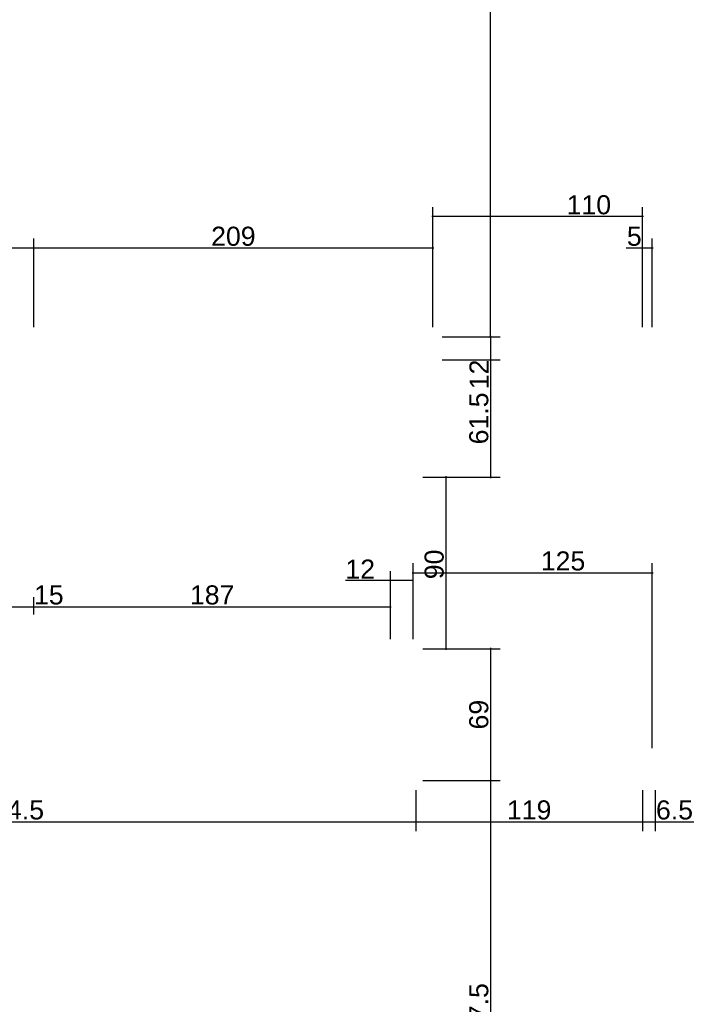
# Model space of a CAD drawing. Header units: millimetres. Extents: x 126553 to 403692, y -95821 to 38049.
# Tile 28 of 256: x 131483 to 131837, y -29583 to -29067. Entities that reach past the tile are written whole.
import ezdxf

# ---------------------------------------------------------------- set-up
doc = ezdxf.new("R2010")
doc.units = ezdxf.units.MM
doc.layers.add('11_wymiary', color=55, linetype='Continuous')
doc.layers.add('11_wymiary @ 50', color=55, linetype='Continuous')
doc.styles.add('11_RJ', font='arial.ttf')
doc.dimstyles.new('11_RJ (cc)', dxfattribs={"dimtxt": 0.2, "dimasz": 0.001, "dimexe": 0.1, "dimexo": 0.1, "dimgap": 0.02, "dimtad": 1, "dimdec": 1, "dimrnd": 0.5, "dimzin": 12, "dimdsep": 46, "dimtxsty": '11_RJ', "dimblk": 'OBLIQUE', "dimcen": 0, "dimdle": 0.01, "dimclrd": 256, "dimclre": 256, "dimclrt": 2, "dimazin": 3, "dimtfac": 1, "dimtdec": 1, "dimtofl": 0, "dimtmove": 0, "dimatfit": 3, "dimldrblk": 'DOT', "dimfxl": 1, "dimtolj": 1, "dimtzin": 13, "dimarcsym": 0})

# ---------------------------------------------------------------- blocks, each defined once
blk = doc.blocks.new('_Oblique')
at = {"color": 0, "linetype": 'ByBlock', "lineweight": -2}
blk.add_line((-0.5, -0.5), (0.5, 0.5), dxfattribs=at)
blk = doc.blocks.new('*D1979')
at = {"layer": '11_wymiary', "lineweight": -2, "transparency": 16777216}
for p, q in [((131475.85, -29378.24), (131475.85, -29369.16)), ((131490.85, -29378.24), (131490.85, -29369.16)), ((131475.35, -29374.16), (131490.85, -29374.16)), ((131490.85, -29374.16), (131506.36, -29374.16))]:
    blk.add_line(p, q, dxfattribs=at)
at = {"layer": 'Defpoints', "color": 0, "transparency": 16777216}
for p in [(131490.85, -29374.16), (131475.85, -29383.24), (131490.85, -29383.24)]:
    blk.add_point(p, dxfattribs=at)
at = {"layer": '11_wymiary', "lineweight": -2, "transparency": 16777216, "xscale": 0.05, "yscale": 0.05, "zscale": 0.05, "rotation": 180}
blk.add_blockref('_Oblique', (131475.85, -29374.16), dxfattribs=at)
at = {"layer": '11_wymiary', "lineweight": -2, "transparency": 16777216, "xscale": 0.05, "yscale": 0.05, "zscale": 0.05}
blk.add_blockref('_Oblique', (131490.85, -29374.16), dxfattribs=at)
at = {"layer": '11_wymiary', "color": 2, "transparency": 16777216, "insert": (131498.63, -29368.06), "char_height": 10, "attachment_point": 5, "style": '11_RJ'}
blk.add_mtext('\\A1;15', dxfattribs=at)
blk = doc.blocks.new('_Dot')
at = {"color": 0, "linetype": 'ByBlock', "lineweight": -2}
blk.add_line((-0.5, 0), (-1, 0), dxfattribs=at)
at = {"color": 0, "linetype": 'ByBlock', "const_width": 0.5}
blk.add_lwpolyline([(-0.25, 0, 1), (0.25, 0, 1)], format="xyb", close=True, dxfattribs=at)
blk = doc.blocks.new('*D1980')
at = {"layer": '11_wymiary', "lineweight": -2, "transparency": 16777216}
for p, q in [((131490.85, -29378.24), (131490.85, -29369.16)), ((131677.63, -29391.24), (131677.63, -29369.16)), ((131490.35, -29374.16), (131678.13, -29374.16))]:
    blk.add_line(p, q, dxfattribs=at)
at = {"layer": 'Defpoints', "color": 0, "transparency": 16777216}
for p in [(131677.63, -29374.16), (131490.85, -29383.24), (131677.63, -29396.24)]:
    blk.add_point(p, dxfattribs=at)
at = {"layer": '11_wymiary', "lineweight": -2, "transparency": 16777216, "xscale": 0.05, "yscale": 0.05, "zscale": 0.05, "rotation": 180}
blk.add_blockref('_Oblique', (131490.85, -29374.16), dxfattribs=at)
at = {"layer": '11_wymiary', "lineweight": -2, "transparency": 16777216, "xscale": 0.05, "yscale": 0.05, "zscale": 0.05}
blk.add_blockref('_Oblique', (131677.63, -29374.16), dxfattribs=at)
at = {"layer": '11_wymiary', "color": 2, "transparency": 16777216, "insert": (131584.24, -29368.06), "char_height": 10, "attachment_point": 5, "style": '11_RJ'}
blk.add_mtext('\\A1;187', dxfattribs=at)
blk = doc.blocks.new('*D1981')
at = {"layer": '11_wymiary', "lineweight": -2, "transparency": 16777216}
for p, q in [((131677.63, -29391.24), (131677.63, -29355.49)), ((131689.63, -29391.24), (131689.63, -29355.49)), ((131677.63, -29360.49), (131654.2, -29360.49)), ((131689.63, -29360.49), (131677.13, -29360.49))]:
    blk.add_line(p, q, dxfattribs=at)
at = {"layer": 'Defpoints', "color": 0, "transparency": 16777216}
for p in [(131689.63, -29360.49), (131677.63, -29396.24), (131689.63, -29396.24)]:
    blk.add_point(p, dxfattribs=at)
at = {"layer": '11_wymiary', "lineweight": -2, "transparency": 16777216, "xscale": 0.05, "yscale": 0.05, "zscale": 0.05, "rotation": 180}
blk.add_blockref('_Oblique', (131677.63, -29360.49), dxfattribs=at)
at = {"layer": '11_wymiary', "lineweight": -2, "transparency": 16777216, "xscale": 0.05, "yscale": 0.05, "zscale": 0.05}
blk.add_blockref('_Oblique', (131689.63, -29360.49), dxfattribs=at)
at = {"layer": '11_wymiary', "color": 2, "transparency": 16777216, "insert": (131661.84, -29354.47), "char_height": 10, "attachment_point": 5, "style": '11_RJ'}
blk.add_mtext('\\A1;12', dxfattribs=at)
blk = doc.blocks.new('*D1982')
at = {"layer": '11_wymiary', "lineweight": -2, "transparency": 16777216}
for p, q in [((131689.13, -29356.37), (131815.35, -29356.37)), ((131689.63, -29391.24), (131689.63, -29351.37)), ((131814.85, -29448.24), (131814.85, -29351.37))]:
    blk.add_line(p, q, dxfattribs=at)
at = {"layer": 'Defpoints', "color": 0, "transparency": 16777216}
for p in [(131814.85, -29356.37), (131689.63, -29396.24), (131814.85, -29453.24)]:
    blk.add_point(p, dxfattribs=at)
at = {"layer": '11_wymiary', "lineweight": -2, "transparency": 16777216, "xscale": 0.05, "yscale": 0.05, "zscale": 0.05, "rotation": 180}
blk.add_blockref('_Oblique', (131689.63, -29356.37), dxfattribs=at)
at = {"layer": '11_wymiary', "lineweight": -2, "transparency": 16777216, "xscale": 0.05, "yscale": 0.05, "zscale": 0.05}
blk.add_blockref('_Oblique', (131814.85, -29356.37), dxfattribs=at)
at = {"layer": '11_wymiary', "color": 2, "transparency": 16777216, "insert": (131768.15, -29350.26), "char_height": 10, "attachment_point": 5, "style": '11_RJ'}
blk.add_mtext('\\A1;125', dxfattribs=at)
blk = doc.blocks.new('*D2012')
at = {"layer": '11_wymiary', "lineweight": -2, "transparency": 16777216}
for p, q in [((131266.35, -29470.24), (131266.35, -29491.85)), ((131690.92, -29470.24), (131690.92, -29491.85)), ((131265.85, -29486.85), (131691.42, -29486.85))]:
    blk.add_line(p, q, dxfattribs=at)
at = {"layer": 'Defpoints', "color": 0, "transparency": 16777216}
for p in [(131266.35, -29465.24), (131690.92, -29465.24), (131690.92, -29486.85)]:
    blk.add_point(p, dxfattribs=at)
at = {"layer": '11_wymiary', "lineweight": -2, "transparency": 16777216, "xscale": 0.05, "yscale": 0.05, "zscale": 0.05, "rotation": 180}
blk.add_blockref('_Oblique', (131266.35, -29486.85), dxfattribs=at)
at = {"layer": '11_wymiary', "lineweight": -2, "transparency": 16777216, "xscale": 0.05, "yscale": 0.05, "zscale": 0.05}
blk.add_blockref('_Oblique', (131690.92, -29486.85), dxfattribs=at)
at = {"layer": '11_wymiary', "color": 2, "transparency": 16777216, "insert": (131478.64, -29480.75), "char_height": 10, "attachment_point": 5, "style": '11_RJ'}
blk.add_mtext('\\A1;424.5', dxfattribs=at)
blk = doc.blocks.new('*D2013')
at = {"layer": '11_wymiary', "lineweight": -2, "transparency": 16777216}
for p, q in [((131690.92, -29470.24), (131690.92, -29491.85)), ((131809.85, -29470.24), (131809.85, -29491.85)), ((131690.42, -29486.85), (131810.35, -29486.85))]:
    blk.add_line(p, q, dxfattribs=at)
at = {"layer": 'Defpoints', "color": 0, "transparency": 16777216}
for p in [(131690.92, -29465.24), (131809.85, -29465.24), (131809.85, -29486.85)]:
    blk.add_point(p, dxfattribs=at)
at = {"layer": '11_wymiary', "lineweight": -2, "transparency": 16777216, "xscale": 0.05, "yscale": 0.05, "zscale": 0.05, "rotation": 180}
blk.add_blockref('_Oblique', (131690.92, -29486.85), dxfattribs=at)
at = {"layer": '11_wymiary', "lineweight": -2, "transparency": 16777216, "xscale": 0.05, "yscale": 0.05, "zscale": 0.05}
blk.add_blockref('_Oblique', (131809.85, -29486.85), dxfattribs=at)
at = {"layer": '11_wymiary', "color": 2, "transparency": 16777216, "insert": (131750.39, -29480.75), "char_height": 10, "attachment_point": 5, "style": '11_RJ'}
blk.add_mtext('\\A1;119', dxfattribs=at)
blk = doc.blocks.new('*D2014')
at = {"layer": '11_wymiary', "lineweight": -2, "transparency": 16777216}
for p, q in [((131809.85, -29470.24), (131809.85, -29491.85)), ((131816.35, -29470.24), (131816.35, -29491.85)), ((131809.35, -29486.85), (131816.35, -29486.85)), ((131816.35, -29486.85), (131836.74, -29486.85))]:
    blk.add_line(p, q, dxfattribs=at)
at = {"layer": 'Defpoints', "color": 0, "transparency": 16777216}
for p in [(131809.85, -29465.24), (131816.35, -29465.24), (131816.35, -29486.85)]:
    blk.add_point(p, dxfattribs=at)
at = {"layer": '11_wymiary', "lineweight": -2, "transparency": 16777216, "xscale": 0.05, "yscale": 0.05, "zscale": 0.05, "rotation": 180}
blk.add_blockref('_Oblique', (131809.85, -29486.85), dxfattribs=at)
at = {"layer": '11_wymiary', "lineweight": -2, "transparency": 16777216, "xscale": 0.05, "yscale": 0.05, "zscale": 0.05}
blk.add_blockref('_Oblique', (131816.35, -29486.85), dxfattribs=at)
at = {"layer": '11_wymiary', "color": 2, "transparency": 16777216, "insert": (131826.57, -29480.75), "char_height": 10, "attachment_point": 5, "style": '11_RJ'}
blk.add_mtext('\\A1;6.5', dxfattribs=at)
blk = doc.blocks.new('*D2217')
at = {"layer": '11_wymiary', "lineweight": -2, "transparency": 16777216}
for p, q in [((131704.85, -28770.74), (131735.14, -28770.74)), ((131730.14, -29233.24), (131730.14, -28770.24)), ((131704.85, -29232.74), (131735.14, -29232.74))]:
    blk.add_line(p, q, dxfattribs=at)
at = {"layer": 'Defpoints', "color": 0, "transparency": 16777216}
for p in [(131699.85, -28770.74), (131730.14, -28770.74), (131699.85, -29232.74)]:
    blk.add_point(p, dxfattribs=at)
at = {"layer": '11_wymiary', "lineweight": -2, "transparency": 16777216, "xscale": 0.05, "yscale": 0.05, "zscale": 0.05}
for p, rotation in [((131730.14, -28770.74), 90), ((131730.14, -29232.74), 270)]:
    blk.add_blockref('_Oblique', p, dxfattribs=dict(at, rotation=rotation))
at = {"layer": '11_wymiary', "color": 2, "transparency": 16777216, "insert": (131724.03, -29001.74), "char_height": 10, "attachment_point": 5, "rotation": 90, "style": '11_RJ'}
blk.add_mtext('\\A1;462', dxfattribs=at)
blk = doc.blocks.new('*D2218')
at = {"layer": '11_wymiary', "lineweight": -2, "transparency": 16777216}
for p, q in [((131730.14, -29232.24), (131730.14, -29244.74)), ((131704.85, -29232.74), (131735.14, -29232.74)), ((131704.85, -29244.74), (131735.14, -29244.74)), ((131730.14, -29244.74), (131730.14, -29260.07))]:
    blk.add_line(p, q, dxfattribs=at)
at = {"layer": 'Defpoints', "color": 0, "transparency": 16777216}
for p in [(131699.85, -29232.74), (131699.85, -29244.74), (131730.14, -29244.74)]:
    blk.add_point(p, dxfattribs=at)
at = {"layer": '11_wymiary', "lineweight": -2, "transparency": 16777216, "xscale": 0.05, "yscale": 0.05, "zscale": 0.05}
for p, rotation in [((131730.14, -29232.74), 90), ((131730.14, -29244.74), 270)]:
    blk.add_blockref('_Oblique', p, dxfattribs=dict(at, rotation=rotation))
at = {"layer": '11_wymiary', "color": 2, "transparency": 16777216, "insert": (131724.12, -29252.43), "char_height": 10, "attachment_point": 5, "rotation": 90, "style": '11_RJ'}
blk.add_mtext('\\A1;12', dxfattribs=at)
blk = doc.blocks.new('*D2219')
at = {"layer": '11_wymiary', "lineweight": -2, "transparency": 16777216}
for p, q in [((131704.85, -29244.74), (131735.14, -29244.74)), ((131730.14, -29244.24), (131730.14, -29306.74)), ((131694.63, -29306.24), (131735.14, -29306.24))]:
    blk.add_line(p, q, dxfattribs=at)
at = {"layer": 'Defpoints', "color": 0, "transparency": 16777216}
for p in [(131699.85, -29244.74), (131689.63, -29306.24), (131730.14, -29306.24)]:
    blk.add_point(p, dxfattribs=at)
at = {"layer": '11_wymiary', "lineweight": -2, "transparency": 16777216, "xscale": 0.05, "yscale": 0.05, "zscale": 0.05}
for p, rotation in [((131730.14, -29244.74), 90), ((131730.14, -29306.24), 270)]:
    blk.add_blockref('_Oblique', p, dxfattribs=dict(at, rotation=rotation))
at = {"layer": '11_wymiary', "color": 2, "transparency": 16777216, "insert": (131724.03, -29275.49), "char_height": 10, "attachment_point": 5, "rotation": 90, "style": '11_RJ'}
blk.add_mtext('\\A1;61.5', dxfattribs=at)
blk = doc.blocks.new('*D2220')
at = {"layer": '11_wymiary', "lineweight": -2, "transparency": 16777216}
for p, q in [((131694.63, -29306.24), (131711.75, -29306.24)), ((131706.75, -29305.74), (131706.75, -29396.74)), ((131694.63, -29396.24), (131711.75, -29396.24))]:
    blk.add_line(p, q, dxfattribs=at)
at = {"layer": 'Defpoints', "color": 0, "transparency": 16777216}
for p in [(131689.63, -29306.24), (131689.63, -29396.24), (131706.75, -29396.24)]:
    blk.add_point(p, dxfattribs=at)
at = {"layer": '11_wymiary', "lineweight": -2, "transparency": 16777216, "xscale": 0.05, "yscale": 0.05, "zscale": 0.05}
for p, rotation in [((131706.75, -29306.24), 90), ((131706.75, -29396.24), 270)]:
    blk.add_blockref('_Oblique', p, dxfattribs=dict(at, rotation=rotation))
at = {"layer": '11_wymiary', "color": 2, "transparency": 16777216, "insert": (131700.65, -29352.01), "char_height": 10, "attachment_point": 5, "rotation": 90, "style": '11_RJ'}
blk.add_mtext('\\A1;90', dxfattribs=at)
blk = doc.blocks.new('*D2221')
at = {"layer": '11_wymiary', "lineweight": -2, "transparency": 16777216}
for p, q in [((131694.63, -29396.24), (131735.14, -29396.24)), ((131730.14, -29395.74), (131730.14, -29465.74)), ((131694.63, -29465.24), (131735.14, -29465.24))]:
    blk.add_line(p, q, dxfattribs=at)
at = {"layer": 'Defpoints', "color": 0, "transparency": 16777216}
for p in [(131689.63, -29396.24), (131689.63, -29465.24), (131730.14, -29465.24)]:
    blk.add_point(p, dxfattribs=at)
at = {"layer": '11_wymiary', "lineweight": -2, "transparency": 16777216, "xscale": 0.05, "yscale": 0.05, "zscale": 0.05}
for p, rotation in [((131730.14, -29396.24), 90), ((131730.14, -29465.24), 270)]:
    blk.add_blockref('_Oblique', p, dxfattribs=dict(at, rotation=rotation))
at = {"layer": '11_wymiary', "color": 2, "transparency": 16777216, "insert": (131724.03, -29430.74), "char_height": 10, "attachment_point": 5, "rotation": 90, "style": '11_RJ'}
blk.add_mtext('\\A1;69', dxfattribs=at)
blk = doc.blocks.new('*D2222')
at = {"layer": '11_wymiary', "lineweight": -2, "transparency": 16777216}
for p, q in [((131730.14, -29464.74), (131730.14, -29713.12)), ((131694.63, -29465.24), (131735.14, -29465.24)), ((131686.35, -29712.62), (131735.14, -29712.62))]:
    blk.add_line(p, q, dxfattribs=at)
at = {"layer": 'Defpoints', "color": 0, "transparency": 16777216}
for p in [(131689.63, -29465.24), (131681.35, -29712.62), (131730.14, -29712.62)]:
    blk.add_point(p, dxfattribs=at)
at = {"layer": '11_wymiary', "lineweight": -2, "transparency": 16777216, "xscale": 0.05, "yscale": 0.05, "zscale": 0.05}
for p, rotation in [((131730.14, -29465.24), 90), ((131730.14, -29712.62), 270)]:
    blk.add_blockref('_Oblique', p, dxfattribs=dict(at, rotation=rotation))
at = {"layer": '11_wymiary', "color": 2, "transparency": 16777216, "insert": (131724.03, -29588.93), "char_height": 10, "attachment_point": 5, "rotation": 90, "style": '11_RJ'}
blk.add_mtext('\\A1;247.5', dxfattribs=at)
blk = doc.blocks.new('*D1931')
at = {"layer": '11_wymiary', "lineweight": -2, "transparency": 16777216}
for p, q in [((131809.85, -29227.74), (131809.85, -29181.2)), ((131814.85, -29227.74), (131814.85, -29181.2)), ((131809.85, -29186.2), (131801.17, -29186.2)), ((131815.35, -29186.2), (131809.85, -29186.2))]:
    blk.add_line(p, q, dxfattribs=at)
at = {"layer": 'Defpoints', "color": 0, "transparency": 16777216}
for p in [(131809.85, -29186.2), (131809.85, -29232.74), (131814.85, -29232.74)]:
    blk.add_point(p, dxfattribs=at)
at = {"layer": '11_wymiary', "lineweight": -2, "transparency": 16777216, "xscale": 0.05, "yscale": 0.05, "zscale": 0.05, "rotation": 180}
blk.add_blockref('_Oblique', (131809.85, -29186.2), dxfattribs=at)
at = {"layer": '11_wymiary', "lineweight": -2, "transparency": 16777216, "xscale": 0.05, "yscale": 0.05, "zscale": 0.05}
blk.add_blockref('_Oblique', (131814.85, -29186.2), dxfattribs=at)
at = {"layer": '11_wymiary', "color": 2, "transparency": 16777216, "insert": (131805.49, -29180.11), "char_height": 10, "attachment_point": 5, "style": '11_RJ'}
blk.add_mtext('\\A1;5', dxfattribs=at)
blk = doc.blocks.new('*D1932')
at = {"layer": '11_wymiary', "lineweight": -2, "transparency": 16777216}
for p, q in [((131699.85, -29227.74), (131699.85, -29164.7)), ((131809.85, -29227.74), (131809.85, -29164.7)), ((131810.35, -29169.7), (131699.35, -29169.7))]:
    blk.add_line(p, q, dxfattribs=at)
at = {"layer": 'Defpoints', "color": 0, "transparency": 16777216}
for p in [(131699.85, -29169.7), (131699.85, -29232.74), (131809.85, -29232.74)]:
    blk.add_point(p, dxfattribs=at)
at = {"layer": '11_wymiary', "lineweight": -2, "transparency": 16777216, "xscale": 0.05, "yscale": 0.05, "zscale": 0.05, "rotation": 180}
blk.add_blockref('_Oblique', (131699.85, -29169.7), dxfattribs=at)
at = {"layer": '11_wymiary', "lineweight": -2, "transparency": 16777216, "xscale": 0.05, "yscale": 0.05, "zscale": 0.05}
blk.add_blockref('_Oblique', (131809.85, -29169.7), dxfattribs=at)
at = {"layer": '11_wymiary', "color": 2, "transparency": 16777216, "insert": (131781.67, -29163.59), "char_height": 10, "attachment_point": 5, "style": '11_RJ'}
blk.add_mtext('\\A1;110', dxfattribs=at)
blk = doc.blocks.new('*D1933')
at = {"layer": '11_wymiary', "lineweight": -2, "transparency": 16777216}
for p, q in [((131490.85, -29227.74), (131490.85, -29181.2)), ((131699.85, -29227.74), (131699.85, -29181.2)), ((131700.35, -29186.2), (131490.35, -29186.2))]:
    blk.add_line(p, q, dxfattribs=at)
at = {"layer": 'Defpoints', "color": 0, "transparency": 16777216}
for p in [(131490.85, -29186.2), (131490.85, -29232.74), (131699.85, -29232.74)]:
    blk.add_point(p, dxfattribs=at)
at = {"layer": '11_wymiary', "lineweight": -2, "transparency": 16777216, "xscale": 0.05, "yscale": 0.05, "zscale": 0.05, "rotation": 180}
blk.add_blockref('_Oblique', (131490.85, -29186.2), dxfattribs=at)
at = {"layer": '11_wymiary', "lineweight": -2, "transparency": 16777216, "xscale": 0.05, "yscale": 0.05, "zscale": 0.05}
blk.add_blockref('_Oblique', (131699.85, -29186.2), dxfattribs=at)
at = {"layer": '11_wymiary', "color": 2, "transparency": 16777216, "insert": (131595.35, -29180.09), "char_height": 10, "attachment_point": 5, "style": '11_RJ'}
blk.add_mtext('\\A1;209', dxfattribs=at)
blk = doc.blocks.new('*D1934')
at = {"layer": '11_wymiary', "lineweight": -2, "transparency": 16777216}
for p, q in [((131475.85, -29201.74), (131475.85, -29181.2)), ((131490.85, -29227.74), (131490.85, -29181.2)), ((131475.85, -29186.2), (131460.34, -29186.2)), ((131491.35, -29186.2), (131475.85, -29186.2))]:
    blk.add_line(p, q, dxfattribs=at)
at = {"layer": 'Defpoints', "color": 0, "transparency": 16777216}
for p in [(131475.85, -29186.2), (131475.85, -29206.74), (131490.85, -29232.74)]:
    blk.add_point(p, dxfattribs=at)
at = {"layer": '11_wymiary', "lineweight": -2, "transparency": 16777216, "xscale": 0.05, "yscale": 0.05, "zscale": 0.05, "rotation": 180}
blk.add_blockref('_Oblique', (131475.85, -29186.2), dxfattribs=at)
at = {"layer": '11_wymiary', "lineweight": -2, "transparency": 16777216, "xscale": 0.05, "yscale": 0.05, "zscale": 0.05}
blk.add_blockref('_Oblique', (131490.85, -29186.2), dxfattribs=at)
at = {"layer": '11_wymiary', "color": 2, "transparency": 16777216, "insert": (131468.07, -29180.09), "char_height": 10, "attachment_point": 5, "style": '11_RJ'}
blk.add_mtext('\\A1;15', dxfattribs=at)

msp = doc.modelspace()

# ---------------------------------------------------------------- dimensions: what is measured, and where the dimension line sits
at = {"layer": '11_wymiary @ 50'}
for base, p1, p2, picture, middle in [((131730.1364, -28770.73922), (131699.85078, -29232.73922), (131699.85078, -28770.73922), '*D2217', (131724.03067, -29001.73922)), ((131730.1364, -29244.73922), (131699.85078, -29232.73922), (131699.85078, -29244.73922), '*D2218', (131724.11594, -29252.42974)), ((131730.1364, -29306.23922), (131699.85078, -29244.73922), (131689.6276, -29306.23922), '*D2219', (131724.03067, -29275.48922)), ((131730.1364, -29465.23922), (131689.6276, -29396.23922), (131689.6276, -29465.23922), '*D2221', (131724.03067, -29430.73922)), ((131730.1364, -29712.61948), (131689.6276, -29465.23922), (131681.35078, -29712.61948), '*D2222', (131724.03067, -29588.92935))]:
    dim = msp.add_linear_dim(base=base, p1=p1, p2=p2, angle=90, dimstyle='11_RJ (cc)', override={"dimscale": 50, "dimtix": 0, "dimtofl": 0, "dimtmove": 0, "dimatfit": 3}, dxfattribs=at)
    dim.commit()
    dim.dimension.update_dxf_attribs({"geometry": picture, "text_midpoint": middle})
for base, p1, p2, picture, middle in [((131699.85078, -29169.69501), (131809.85078, -29232.73922), (131699.85078, -29232.73922), '*D1932', (131781.6707, -29169.69501)), ((131814.85078, -29356.36971), (131689.6276, -29396.23922), (131814.85078, -29453.23922), '*D1982', (131768.15458, -29356.36971)), ((131689.6276, -29360.49103), (131677.6276, -29396.23922), (131689.6276, -29396.23922), '*D1981', (131661.83804, -29360.49103))]:
    dim = msp.add_linear_dim(base=base, p1=p1, p2=p2, dimstyle='11_RJ (cc)', override={"dimscale": 50, "dimtix": 0, "dimtofl": 0, "dimtmove": 0, "dimatfit": 3}, dxfattribs=at)
    dim.commit()
    dim.dimension.update_dxf_attribs({"geometry": picture, "text_midpoint": middle, "dimtype": 128})
for base, p1, p2, picture, middle in [((131475.85078, -29186.19501), (131490.85078, -29232.73922), (131475.85078, -29206.73922), '*D1934', (131468.07158, -29180.08928)), ((131490.85078, -29186.19501), (131699.85078, -29232.73922), (131490.85078, -29232.73922), '*D1933', (131595.35078, -29180.08928)), ((131809.85078, -29186.19501), (131814.85078, -29232.73922), (131809.85078, -29232.73922), '*D1931', (131805.48563, -29180.10974)), ((131490.85078, -29374.16152), (131475.85078, -29383.23922), (131490.85078, -29383.23922), '*D1979', (131498.62997, -29368.05579)), ((131677.6276, -29374.16152), (131490.85078, -29383.23922), (131677.6276, -29396.23922), '*D1980', (131584.23919, -29368.05579)), ((131690.92426, -29486.85286), (131266.35078, -29465.23922), (131690.92426, -29465.23922), '*D2012', (131478.63752, -29480.74713)), ((131809.85078, -29486.85286), (131690.92426, -29465.23922), (131809.85078, -29465.23922), '*D2013', (131750.38752, -29480.74713)), ((131816.35078, -29486.85286), (131809.85078, -29465.23922), (131816.35078, -29465.23922), '*D2014', (131826.56858, -29480.74713))]:
    dim = msp.add_linear_dim(base=base, p1=p1, p2=p2, dimstyle='11_RJ (cc)', override={"dimscale": 50, "dimtix": 0, "dimtofl": 0, "dimtmove": 0, "dimatfit": 3}, dxfattribs=at)
    dim.commit()
    dim.dimension.update_dxf_attribs({"geometry": picture, "text_midpoint": middle})
dim = msp.add_linear_dim(base=(131706.75387, -29396.23922), p1=(131689.6276, -29306.23922), p2=(131689.6276, -29396.23922), angle=90, dimstyle='11_RJ (cc)', override={"dimscale": 50, "dimtix": 0, "dimtofl": 0, "dimtmove": 0, "dimatfit": 3}, dxfattribs=at)
dim.commit()
dim.dimension.update_dxf_attribs({"geometry": '*D2220', "text_midpoint": (131706.75387, -29352.01134), "dimtype": 128})

doc.saveas('drawing.dxf')
